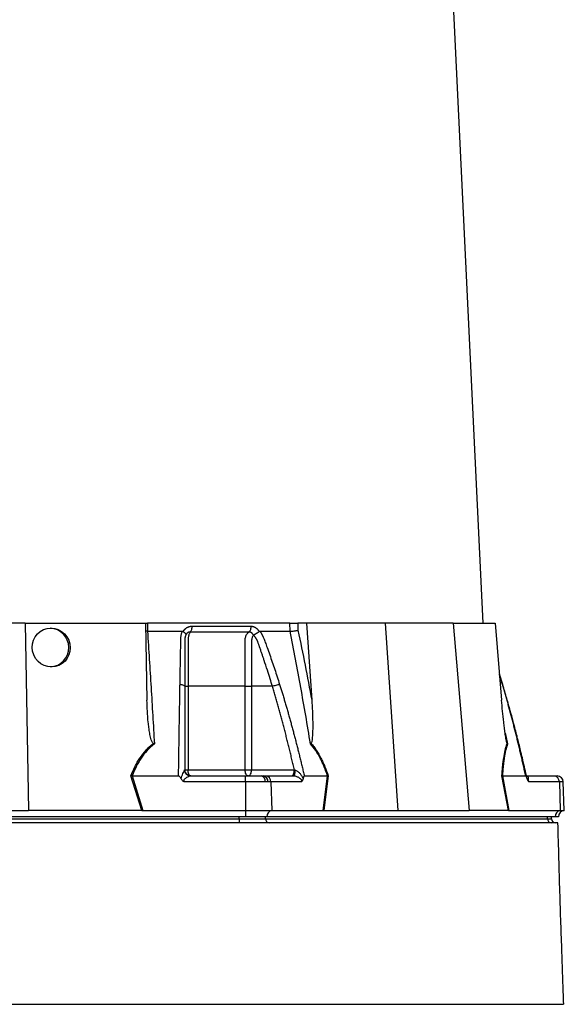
# Model space of a CAD drawing. Header units: millimetres. Extents: x 6 to 914, y 13 to 2073.
# Tile 8 of 12: x 556 to 823, y 560 to 1043. Entities that reach past the tile are written whole.
import ezdxf

# ---------------------------------------------------------------- set-up
doc = ezdxf.new("R2010")
doc.units = ezdxf.units.MM

msp = doc.modelspace()

# ---------------------------------------------------------------- linework, layer by layer
at = {"color": 7, "linetype": 'Continuous', "lineweight": 25}
for p, q in [((783.32, 746.59), (748.05, 1479.97)), ((558.65, 746.59), (491.97, 746.59)), ((558.65, 746.59), (560.26, 654.59)), ((558.65, 746.59), (617.74, 746.59)), ((617.74, 746.59), (618.4, 708.8)), ((617.91, 746.59), (618.62, 746.59)), ((618.62, 746.59), (618.65, 742.59)), ((688.55, 746.59), (618.62, 746.59)), ((688.65, 742.59), (688.55, 746.59)), ((692.36, 746.59), (692.46, 743.04)), ((696.72, 746.59), (692.36, 746.59)), ((696.72, 746.59), (699.25, 708.8)), ((735.32, 746.59), (696.72, 746.59)), ((735.32, 746.59), (741.49, 654.59)), ((768.66, 746.59), (735.32, 746.59)), ((768.66, 746.59), (776.43, 654.59)), ((768.66, 746.59), (789.14, 746.59)), ((789.14, 746.59), (792.34, 708.8)), ((618.65, 742.59), (617.81, 742.64)), ((636.17, 742.46), (636.24, 742.59)), ((673.34, 742.59), (673.41, 742.46)), ((792.89, 716.45), (791.25, 721.6)), ((638.57, 715.59), (638.57, 674.59)), ((666.54, 674.59), (666.54, 715.59)), ((679.92, 715.59), (669.7, 715.59)), ((669.7, 715.59), (669.7, 674.59)), ((615.88, 654.59), (610.53, 671.61)), ((611.11, 671.59), (616.45, 654.59)), ((611.12, 671.59), (633.91, 671.59)), ((636.91, 674.59), (638.57, 674.59)), ((638.57, 674.59), (666.54, 674.59)), ((639.83, 671.59), (666.76, 671.59)), ((666.54, 674.59), (669.7, 674.59)), ((666.76, 671.59), (674.44, 671.59)), ((669.7, 674.59), (690.71, 674.59)), ((674.44, 671.59), (675.46, 671.59)), ((675.46, 671.59), (676.64, 671.59)), ((676.64, 671.59), (690.11, 671.59)), ((695.58, 671.59), (706.97, 671.59)), ((704.82, 654.59), (706.98, 671.59)), ((707.31, 671.61), (705.15, 654.59)), ((795.72, 654.59), (792.53, 671.61)), ((792.77, 671.59), (795.96, 654.59)), ((792.78, 671.59), (804.17, 671.59)), ((804.62, 671.59), (818.09, 671.59)), ((818.09, 671.59), (819.62, 671.59)), ((666.76, 668.7), (636.7, 668.7)), ((676.46, 668.7), (666.76, 668.7)), ((666.76, 668.7), (666.76, 654.59)), ((677.75, 668.7), (676.46, 668.7)), ((679.24, 668.7), (677.75, 668.7)), ((679.24, 668.7), (679.66, 654.59)), ((694.27, 668.7), (679.24, 668.7)), ((820.69, 668.7), (805.66, 668.7)), ((820.69, 668.7), (821.11, 654.59)), ((823.11, 654.59), (822.62, 668.7)), ((490.37, 654.59), (560.26, 654.59)), ((615.57, 654.59), (560.26, 654.59)), ((616.45, 654.59), (666.76, 654.59)), ((666.76, 654.59), (666.76, 651.59)), ((666.76, 654.59), (679.66, 654.59)), ((679.66, 654.59), (704.82, 654.59)), ((705.35, 654.59), (741.49, 654.59)), ((741.49, 654.59), (776.43, 654.59)), ((795.61, 654.59), (776.43, 654.59)), ((795.96, 654.59), (821.11, 654.59)), ((821.11, 654.59), (823.11, 654.59)), ((666.76, 651.59), (383.86, 651.59)), ((387.04, 650.59), (663.59, 650.59)), ((663.59, 650.59), (663.59, 651.59)), ((663.59, 650.59), (676.58, 650.59)), ((663.59, 650.59), (663.59, 648.59)), ((677.16, 651.59), (666.76, 651.59)), ((676.58, 650.59), (676.58, 651.59)), ((676.58, 650.59), (814.85, 650.59)), ((818.61, 651.59), (677.16, 651.59)), ((814.85, 650.59), (814.85, 651.59)), ((816.86, 650.59), (816.86, 651.59)), ((820.21, 651.59), (818.61, 651.59))]:
    msp.add_line(p, q, dxfattribs=at)
at = {"color": 8, "linetype": 'Continuous', "lineweight": 25}
for p, q in [((792.75, 716.55), (791.28, 721.26)), ((792.75, 716.55), (792.87, 716.44)), ((792.87, 716.44), (792.75, 716.55)), ((794.06, 692.84), (795.31, 687.35)), ((822.62, 668.7), (820.69, 668.7)), ((814.85, 650.59), (816.86, 650.59))]:
    msp.add_line(p, q, dxfattribs=at)
at = {"color": 7, "linetype": 'Continuous', "lineweight": 25, "flags": 128}
for points in [[(639.91, 671.59), (639.65, 671.65), (639.4, 671.82), (639.17, 672.1), (638.96, 672.47), (638.8, 672.93), (638.68, 673.44), (638.6, 674.01), (638.57, 674.59)], [(668.2, 671.59), (667.88, 671.65), (667.57, 671.82), (667.28, 672.1), (667.03, 672.47), (666.82, 672.93), (666.67, 673.44), (666.57, 674.01), (666.54, 674.59)], [(668.2, 671.59), (668.49, 671.65), (668.78, 671.82), (669.03, 672.1), (669.26, 672.47), (669.45, 672.93), (669.59, 673.44), (669.67, 674.01), (669.7, 674.59)], [(690.11, 671.59), (690.31, 671.65), (690.51, 671.81), (690.69, 672.07), (690.86, 672.43), (690.99, 672.86), (691.09, 673.36), (691.16, 673.9), (691.19, 674.47)]]:
    msp.add_lwpolyline(points, dxfattribs=at)
at = {"color": 7, "linetype": 'Continuous', "lineweight": 25}
for centre, radius, start, end in [((570.54, 734.59), 9.51, 273.5343, 87.3564), ((639.85, 674.57), 2.98, 181.9709, 269.6724), ((673.86, 669.04), 2.62, 352.5656, 77.2072), ((675.07, 668.93), 2.69, 354.9863, 81.6138), ((676.43, 668.79), 2.8, 357.9914, 85.7799), ((817.88, 668.79), 2.8, 357.9914, 85.7799), ((819.62, 668.59), 3, 2, 90), ((679.99, 651.77), 2.84, 96.5771, 183.6107), ((821.44, 651.77), 2.84, 96.5771, 183.6107), ((823.21, 651.59), 3, 92, 180), ((678.45, 650.47), 1.88, 176.1887, 265.5981), ((816.73, 650.47), 1.88, 176.1887, 265.5981), ((818.86, 650.59), 2, 180, 270)]:
    msp.add_arc(centre, radius, start, end, dxfattribs=at)
msp.add_ellipse((571.44, 734.59), major_axis=(-3.72, 8.78), ratio=0.978252, dxfattribs=at)
for centre, major_axis, ratio, start_param, end_param in [((617.11, 651.59), (17.02, -0.28), 0.175535, 1.645803, 1.664009), ((704.58, 651.59), (11.1, 0.22), 0.269565, 1.496149, 1.514355), ((796.38, 651.59), (5.92, -0.52), 0.499165, 1.726141, 1.744347)]:
    msp.add_ellipse(centre, major_axis=major_axis, ratio=ratio, start_param=start_param, end_param=end_param, dxfattribs=at)
for points, knots in [([(636.24, 742.59), (636.29, 742.66), (636.37, 742.79), (636.5, 742.98), (636.63, 743.17), (636.78, 743.35), (636.93, 743.51), (637.08, 743.67), (637.24, 743.83), (637.41, 743.97), (637.59, 744.11), (637.77, 744.24), (637.96, 744.36), (638.15, 744.47), (638.42, 744.61), (638.75, 744.76), (639.16, 744.89), (639.57, 744.99), (640, 745.05), (640.28, 745.06), (640.43, 745.06)], [0, 0, 0, 0, 0.044249, 0.088103, 0.131644, 0.174955, 0.21812, 0.261226, 0.304357, 0.347601, 0.391041, 0.434763, 0.478847, 0.523375, 0.568424, 0.654803, 0.740537, 0.826241, 0.912528, 1, 1, 1, 1]), ([(640.43, 745.06), (640.43, 744.78), (640.42, 744.49), (640.35, 743.9), (640.3, 743.61), (640.15, 743.09), (640.06, 742.86), (639.85, 742.47), (639.74, 742.31), (639.62, 742.2)], [0, 0, 0, 0, 0.25, 0.25, 0.5, 0.5, 0.75, 0.75, 1, 1, 1, 1]), ([(669.41, 745.06), (669.41, 744.78), (669.4, 744.48), (669.31, 743.9), (669.24, 743.61), (669.06, 743.09), (668.94, 742.86), (668.69, 742.47), (668.55, 742.31), (668.4, 742.2)], [0, 0, 0, 0, 0.25, 0.25, 0.5, 0.5, 0.75, 0.75, 1, 1, 1, 1]), ([(669.41, 745.06), (669.48, 745.06), (669.61, 745.06), (669.81, 745.05), (670.01, 745.02), (670.21, 744.99), (670.4, 744.94), (670.59, 744.89), (670.78, 744.83), (670.97, 744.75), (671.16, 744.67), (671.4, 744.55), (671.68, 744.38), (672.01, 744.15), (672.32, 743.89), (672.6, 743.61), (672.87, 743.3), (673.12, 742.96), (673.26, 742.72), (673.34, 742.59)], [0, 0, 0, 0, 0.043919, 0.087472, 0.13073, 0.173768, 0.216664, 0.259492, 0.30233, 0.345255, 0.388344, 0.431671, 0.51489, 0.596546, 0.677156, 0.757259, 0.837405, 0.91814, 1, 1, 1, 1]), ([(688.55, 746.59), (688.82, 746.59), (689.12, 746.59), (689.78, 746.59), (690.12, 746.59), (690.64, 746.59), (690.81, 746.59), (691.15, 746.59), (691.31, 746.59), (691.8, 746.59), (692.1, 746.59), (692.36, 746.59)], [0, 0, 0, 0, 0.25, 0.25, 0.5, 0.5, 0.625, 0.625, 0.75, 0.75, 1, 1, 1, 1]), ([(618.67, 742.59), (619.28, 733.44), (619.86, 724.26), (620.98, 705.85), (621.52, 696.61), (622.03, 687.35)], [0, 0, 0, 0, 0.5, 0.5, 1, 1, 1, 1]), ([(634.62, 716.55), (634.63, 717.24), (634.66, 718.61), (634.7, 720.66), (634.73, 722.7), (634.77, 724.72), (634.82, 727.34), (634.87, 730.54), (634.93, 733.7), (634.98, 736.21), (635, 737.7), (635.03, 738.76), (635.05, 739.36), (635.09, 739.87), (635.15, 740.38), (635.23, 740.9), (635.36, 741.48), (635.51, 742.04), (635.63, 742.41), (635.7, 742.59)], [0, 0, 0, 0, 0.077777, 0.1552, 0.232272, 0.308995, 0.385372, 0.530526, 0.674474, 0.747423, 0.819615, 0.846383, 0.869761, 0.889755, 0.906383, 0.929523, 0.9528, 0.976272, 1, 1, 1, 1]), ([(635.7, 742.59), (635.73, 742.59), (635.8, 742.59), (635.9, 742.57), (635.99, 742.55), (636.08, 742.51), (636.14, 742.47), (636.17, 742.46)], [0, 0, 0, 0, 0.212576, 0.416535, 0.614103, 0.807726, 1, 1, 1, 1]), ([(636.17, 742.46), (636.21, 742.43), (636.3, 742.37), (636.42, 742.28), (636.53, 742.19), (636.64, 742.11), (636.74, 742.02), (636.83, 741.94), (636.91, 741.86), (636.99, 741.79), (637.1, 741.67), (637.22, 741.53), (637.33, 741.36), (637.4, 741.21), (637.45, 741.09), (637.46, 740.99), (637.46, 740.9), (637.45, 740.83), (637.43, 740.76), (637.41, 740.71), (637.41, 740.69)], [0, 0, 0, 0, 0.0486522, 0.0964893, 0.1433903, 0.189242, 0.2339407, 0.2773919, 0.3195116, 0.3602249, 0.3994652, 0.5061737, 0.6030824, 0.689684, 0.7658152, 0.8315822, 0.8872965, 0.9334411, 0.9706863, 1, 1, 1, 1]), ([(637.36, 740.57), (637.34, 740.49), (637.29, 740.35), (637.22, 740.14), (637.17, 739.92), (637.11, 739.7), (637.07, 739.48), (637.03, 739.26), (637, 739.04), (636.97, 738.83), (636.95, 738.61), (636.93, 738.4), (636.92, 738.19), (636.91, 737.99), (636.91, 737.74), (636.91, 737.45), (636.91, 737.12), (636.91, 736.78), (636.91, 736.45), (636.91, 736.17), (636.91, 735.93), (636.91, 735.69), (636.91, 735.38), (636.91, 735), (636.91, 734.16), (636.91, 732.92), (636.91, 731.32), (636.91, 729.78), (636.91, 727.79), (636.91, 725.41), (636.91, 722.67), (636.91, 720.13), (636.91, 717.79), (636.91, 716.3), (636.91, 715.59)], [0, 0, 0, 0, 0.010662, 0.021198, 0.031594, 0.041839, 0.051919, 0.061821, 0.071533, 0.08104, 0.09033, 0.099392, 0.108213, 0.116783, 0.125091, 0.138719, 0.152205, 0.165558, 0.178786, 0.1919, 0.198167, 0.207477, 0.219813, 0.235151, 0.25346, 0.319418, 0.382864, 0.443812, 0.502275, 0.618272, 0.726011, 0.825493, 0.916782, 1, 1, 1, 1]), ([(639.62, 742.2), (639.58, 742.2), (639.48, 742.2), (639.33, 742.19), (639.19, 742.17), (639.05, 742.14), (638.9, 742.1), (638.76, 742.05), (638.63, 742), (638.42, 741.89), (638.18, 741.73), (637.92, 741.49), (637.73, 741.25), (637.58, 741.04), (637.48, 740.85), (637.43, 740.73), (637.41, 740.68)], [0, 0, 0, 0, 0.0533129, 0.1065952, 0.159871, 0.2131654, 0.2665038, 0.3199117, 0.373414, 0.4270348, 0.564482, 0.685233, 0.7892615, 0.8764638, 0.9467244, 1, 1, 1, 1]), ([(639.62, 742.2), (639.54, 742.09), (639.45, 741.95), (639.29, 741.64), (639.21, 741.46), (639.06, 741.06), (638.99, 740.84), (638.86, 740.38), (638.81, 740.13), (638.71, 739.62), (638.67, 739.34), (638.62, 738.79), (638.59, 738.51), (638.58, 738.08), (638.58, 737.94), (638.58, 737.65), (638.58, 737.5), (638.58, 737.06), (638.58, 734.45), (638.57, 731.84), (638.57, 724.88), (638.57, 720.23), (638.57, 715.59)], [0, 0, 0, 0, 0.03125, 0.03125, 0.0625, 0.0625, 0.09375, 0.09375, 0.125, 0.125, 0.15625, 0.15625, 0.1875, 0.1875, 0.203125, 0.203125, 0.21875, 0.21875, 0.25, 0.5, 0.5, 1, 1, 1, 1]), ([(668.4, 742.2), (667.33, 742.2), (665.03, 742.2), (661.66, 742.2), (658.06, 742.2), (655.58, 742.2), (652.98, 742.2), (650.48, 742.2), (646.77, 742.2), (643.24, 742.2), (640.78, 742.2), (639.62, 742.2)], [0.7589111, 0.7589111, 0.7589111, 0.7589111, 0.7820302, 0.8131687, 0.8443073, 0.8754458, 0.8754458, 0.9065844, 0.9377229, 0.9688615, 0.9919807, 0.9919807, 0.9919807, 0.9919807]), ([(666.54, 715.59), (666.54, 720.23), (666.54, 724.88), (666.54, 731.84), (666.54, 734.45), (666.54, 737.06), (666.54, 737.5), (666.54, 737.65), (666.55, 737.94), (666.55, 738.08), (666.58, 738.51), (666.61, 738.79), (666.7, 739.34), (666.77, 739.62), (666.92, 740.13), (667.02, 740.38), (667.23, 740.84), (667.35, 741.06), (667.61, 741.46), (667.75, 741.64), (668.06, 741.95), (668.23, 742.09), (668.4, 742.2)], [0, 0, 0, 0, 0.5, 0.5, 0.75, 0.78125, 0.78125, 0.796875, 0.796875, 0.8125, 0.8125, 0.84375, 0.84375, 0.875, 0.875, 0.90625, 0.90625, 0.9375, 0.9375, 0.96875, 0.96875, 1, 1, 1, 1]), ([(670.63, 740.68), (670.62, 740.72), (670.58, 740.8), (670.52, 740.93), (670.43, 741.08), (670.31, 741.25), (670.17, 741.42), (669.99, 741.6), (669.77, 741.78), (669.53, 741.93), (669.26, 742.06), (668.98, 742.15), (668.69, 742.2), (668.5, 742.2), (668.4, 742.2)], [0, 0, 0, 0, 0.038504, 0.086514, 0.144034, 0.211029, 0.287449, 0.37325, 0.468405, 0.572922, 0.680036, 0.786786, 0.893373, 1, 1, 1, 1]), ([(670.67, 740.51), (670.49, 740.4), (670.34, 740.22), (670.11, 739.82), (670.02, 739.6), (669.87, 739.13), (669.81, 738.88), (669.73, 738.37), (669.71, 738.11), (669.7, 737.71), (669.7, 737.58), (669.7, 737.31), (669.7, 736.91), (669.7, 735.99), (669.7, 733.07), (669.7, 726.19), (669.7, 719.83), (669.7, 715.59)], [0, 0, 0, 0, 0.03125, 0.03125, 0.0625, 0.0625, 0.09375, 0.09375, 0.125, 0.125, 0.140625, 0.140625, 0.15625, 0.1875, 0.25, 0.5, 1, 1, 1, 1]), ([(670.65, 740.69), (670.66, 740.7), (670.68, 740.73), (670.73, 740.77), (670.78, 740.81), (670.85, 740.86), (670.93, 740.91), (671.02, 740.96), (671.12, 741.02), (671.24, 741.09), (671.38, 741.16), (671.53, 741.24), (671.69, 741.33), (671.86, 741.43), (672.05, 741.54), (672.25, 741.67), (672.47, 741.81), (672.7, 741.96), (672.94, 742.12), (673.18, 742.29), (673.33, 742.4), (673.41, 742.46)], [0, 0, 0, 0, 0.017248, 0.037456, 0.060913, 0.087838, 0.118407, 0.152763, 0.191026, 0.233291, 0.279627, 0.330072, 0.384627, 0.443251, 0.505852, 0.572276, 0.648655, 0.730209, 0.816408, 0.906598, 1, 1, 1, 1]), ([(679.92, 715.59), (679.55, 716.81), (678.75, 719.45), (677.42, 723.68), (676.27, 727.17), (675.4, 729.77), (674.88, 731.31), (674.33, 732.91), (673.9, 734.18), (673.58, 735.09), (673.39, 735.63), (673.2, 736.16), (673, 736.7), (672.81, 737.23), (672.65, 737.66), (672.53, 737.99), (672.42, 738.22), (672.3, 738.45), (672.17, 738.7), (672.01, 738.95), (671.85, 739.21), (671.66, 739.48), (671.46, 739.75), (671.25, 740.02), (671.02, 740.3), (670.85, 740.48), (670.77, 740.57)], [0, 0, 0, 0, 0.143085, 0.308796, 0.497427, 0.555835, 0.616742, 0.680167, 0.746121, 0.767405, 0.788723, 0.810074, 0.831456, 0.852865, 0.874301, 0.883002, 0.892336, 0.902282, 0.912815, 0.923904, 0.935514, 0.947608, 0.960145, 0.973084, 0.986383, 1, 1, 1, 1]), ([(673.41, 742.46), (673.43, 742.47), (673.47, 742.5), (673.54, 742.53), (673.61, 742.56), (673.68, 742.58), (673.75, 742.59), (673.81, 742.59), (673.83, 742.59)], [0, 0, 0, 0, 0.160202, 0.321039, 0.484027, 0.650625, 0.822199, 1, 1, 1, 1]), ([(673.83, 742.59), (673.9, 742.49), (674.05, 742.28), (674.25, 741.97), (674.45, 741.65), (674.63, 741.33), (674.81, 741.01), (674.98, 740.69), (675.15, 740.36), (675.3, 740.04), (675.49, 739.62), (675.72, 739.03), (676.05, 738.17), (676.44, 737.12), (676.88, 735.91), (677.61, 733.89), (678.62, 731.07), (679.87, 727.47), (681.09, 723.85), (682.28, 720.22), (683.06, 717.78), (683.44, 716.55)], [0, 0, 0, 0, 0.013423, 0.026738, 0.039956, 0.053088, 0.066144, 0.079134, 0.09207, 0.104963, 0.117824, 0.141662, 0.172831, 0.217057, 0.263491, 0.312127, 0.449156, 0.58733, 0.723761, 0.861313, 1, 1, 1, 1]), ([(698.6, 687.35), (697.09, 696.61), (695.51, 705.85), (692.2, 724.26), (690.46, 733.44), (688.64, 742.59)], [0, 0, 0, 0, 0.5, 0.5, 1, 1, 1, 1]), ([(688.65, 742.59), (688.92, 742.6), (689.22, 742.62), (689.88, 742.67), (690.22, 742.71), (690.74, 742.77), (690.91, 742.79), (691.25, 742.84), (691.41, 742.86), (691.74, 742.91), (691.89, 742.94), (692.18, 742.99), (692.33, 743.02), (692.46, 743.04)], [0, 0, 0, 0, 0.25, 0.25, 0.5, 0.5, 0.625, 0.625, 0.75, 0.75, 0.875, 0.875, 1, 1, 1, 1]), ([(633.91, 671.59), (633.92, 672.43), (633.94, 674.1), (633.98, 676.59), (634.01, 679.07), (634.05, 681.53), (634.09, 683.98), (634.12, 686.41), (634.16, 688.82), (634.2, 691.22), (634.24, 693.6), (634.27, 695.97), (634.31, 698.32), (634.35, 700.66), (634.39, 702.97), (634.43, 705.28), (634.47, 707.56), (634.51, 709.83), (634.54, 712.09), (634.58, 714.33), (634.61, 715.81), (634.62, 716.55)], [0, 0, 0, 0, 0.055211, 0.110128, 0.164753, 0.219086, 0.273129, 0.326884, 0.38035, 0.43353, 0.486425, 0.539036, 0.591365, 0.643413, 0.695181, 0.746671, 0.797884, 0.848822, 0.899487, 0.949879, 1, 1, 1, 1]), ([(634.62, 716.55), (634.92, 716.53), (635.23, 716.49), (635.79, 716.37), (636.05, 716.29), (636.48, 716.11), (636.64, 716.01), (636.86, 715.8), (636.91, 715.69), (636.91, 715.59)], [0, 0, 0, 0, 0.25, 0.25, 0.5, 0.5, 0.75, 0.75, 1, 1, 1, 1]), ([(636.91, 715.59), (636.91, 714.88), (636.91, 713.46), (636.91, 711.31), (636.91, 709.14), (636.91, 706.96), (636.91, 704.76), (636.91, 702.54), (636.91, 700.3), (636.91, 698.05), (636.91, 695.78), (636.91, 693.5), (636.91, 691.19), (636.91, 688.87), (636.91, 686.53), (636.91, 684.18), (636.91, 681.81), (636.91, 679.42), (636.91, 677.01), (636.91, 675.4), (636.91, 674.59)], [0, 0, 0, 0, 0.052635, 0.105608, 0.158921, 0.212573, 0.266566, 0.320902, 0.37558, 0.430604, 0.485973, 0.541688, 0.597751, 0.654162, 0.710923, 0.768034, 0.825496, 0.883311, 0.941478, 1, 1, 1, 1]), ([(636.91, 715.59), (636.91, 715.59), (637.06, 715.59), (637.65, 715.59), (638.08, 715.59), (638.57, 715.59)], [0, 0, 0, 0, 0.5, 0.5, 1, 1, 1, 1]), ([(666.54, 715.59), (667, 715.59), (667.55, 715.59), (668.66, 715.59), (669.22, 715.59), (669.7, 715.59)], [0, 0, 0, 0, 0.5, 0.5, 1, 1, 1, 1]), ([(679.92, 715.59), (680.17, 715.69), (680.46, 715.8), (681.09, 716.01), (681.42, 716.11), (682.08, 716.29), (682.4, 716.37), (682.98, 716.49), (683.23, 716.53), (683.44, 716.55)], [0, 0, 0, 0, 0.25, 0.25, 0.5, 0.5, 0.75, 0.75, 1, 1, 1, 1]), ([(690.71, 674.59), (690.52, 675.45), (690.12, 677.15), (689.52, 679.7), (688.92, 682.23), (688.31, 684.73), (687.7, 687.22), (687.08, 689.69), (686.45, 692.14), (685.83, 694.57), (685.19, 696.99), (684.55, 699.38), (683.91, 701.75), (683.25, 704.11), (682.6, 706.44), (681.94, 708.76), (681.27, 711.05), (680.6, 713.33), (680.15, 714.84), (679.92, 715.59)], [0, 0, 0, 0, 0.061953, 0.123509, 0.18467, 0.245435, 0.305808, 0.365787, 0.425376, 0.484574, 0.543383, 0.601804, 0.659839, 0.717488, 0.774754, 0.831636, 0.888137, 0.944258, 1, 1, 1, 1]), ([(683.44, 716.55), (683.65, 715.88), (684.08, 714.54), (684.7, 712.52), (685.32, 710.48), (685.93, 708.43), (686.54, 706.37), (687.14, 704.29), (687.74, 702.2), (688.33, 700.1), (688.92, 697.99), (689.5, 695.86), (690.08, 693.72), (690.65, 691.56), (691.22, 689.4), (691.78, 687.22), (692.34, 685.02), (692.89, 682.82), (693.44, 680.6), (693.98, 678.36), (694.52, 676.12), (695.05, 673.86), (695.4, 672.35), (695.58, 671.59)], [0, 0, 0, 0, 0.0453363, 0.0908939, 0.1366742, 0.1826782, 0.2289071, 0.2753619, 0.3220437, 0.3689537, 0.4160929, 0.4634623, 0.5110629, 0.5588958, 0.6069619, 0.6552622, 0.7037976, 0.7525692, 0.8015777, 0.8508242, 0.9003095, 0.9500345, 1, 1, 1, 1]), ([(804.17, 671.59), (803.99, 672.43), (803.63, 674.1), (803.07, 676.59), (802.51, 679.07), (801.94, 681.53), (801.37, 683.98), (800.8, 686.41), (800.21, 688.82), (799.63, 691.22), (799.03, 693.6), (798.43, 695.97), (797.82, 698.32), (797.21, 700.66), (796.59, 702.97), (795.97, 705.28), (795.34, 707.56), (794.7, 709.83), (794.06, 712.09), (793.41, 714.33), (792.97, 715.81), (792.75, 716.55)], [0, 0, 0, 0, 0.055211, 0.110128, 0.164753, 0.219086, 0.273129, 0.326884, 0.38035, 0.43353, 0.486425, 0.539036, 0.591365, 0.643413, 0.695181, 0.746671, 0.797884, 0.848822, 0.899487, 0.949879, 1, 1, 1, 1]), ([(804.77, 670.63), (804.45, 672.09), (803.79, 675.05), (802.8, 679.27), (801.9, 683.09), (801.12, 686.26), (800.48, 688.86), (799.81, 691.49), (799, 694.67), (797.9, 698.84), (796.52, 703.92), (794.84, 709.9), (793.57, 714.16), (792.89, 716.45)], [0, 0, 0, 0, 0.094551, 0.191234, 0.273987, 0.342803, 0.39768, 0.443648, 0.5146, 0.605701, 0.716954, 0.848375, 1, 1, 1, 1]), ([(621.53, 687.59), (621.42, 687.64), (621.34, 687.72), (621.19, 687.89), (621.13, 687.99), (620.95, 688.28), (620.85, 688.49), (620.59, 689.12), (620.46, 689.55), (620.22, 690.42), (620.11, 690.86), (619.92, 691.75), (619.83, 692.19), (619.59, 693.53), (619.46, 694.42), (619.22, 696.21), (619.11, 697.1), (618.84, 699.79), (618.7, 701.59), (618.49, 705.19), (618.43, 706.99), (618.4, 708.8)], [0, 0, 0, 0, 0.015625, 0.015625, 0.03125, 0.03125, 0.0625, 0.0625, 0.125, 0.125, 0.1875, 0.1875, 0.25, 0.25, 0.375, 0.375, 0.5, 0.5, 0.75, 0.75, 1, 1, 1, 1]), ([(699.25, 708.8), (699.37, 706.99), (699.47, 705.19), (699.62, 701.59), (699.67, 699.79), (699.7, 697.09), (699.7, 696.2), (699.69, 694.41), (699.67, 693.51), (699.62, 692.18), (699.59, 691.73), (699.54, 690.85), (699.5, 690.41), (699.41, 689.54), (699.36, 689.11), (699.24, 688.48), (699.19, 688.27), (699.1, 687.98), (699.07, 687.89), (698.98, 687.72), (698.93, 687.64), (698.87, 687.59)], [0, 0, 0, 0, 0.25, 0.25, 0.5, 0.5, 0.625, 0.625, 0.75, 0.75, 0.8125, 0.8125, 0.875, 0.875, 0.9375, 0.9375, 0.96875, 0.96875, 0.984375, 0.984375, 1, 1, 1, 1]), ([(795.09, 687.59), (795.05, 687.64), (795.01, 687.72), (794.94, 687.89), (794.92, 687.99), (794.83, 688.28), (794.78, 688.49), (794.64, 689.12), (794.56, 689.55), (794.41, 690.42), (794.34, 690.86), (794.2, 691.75), (794.14, 692.19), (793.95, 693.53), (793.83, 694.42), (793.61, 696.21), (793.5, 697.1), (793.2, 699.79), (793.01, 701.59), (792.65, 705.19), (792.49, 706.99), (792.34, 708.8)], [0, 0, 0, 0, 0.015625, 0.015625, 0.03125, 0.03125, 0.0625, 0.0625, 0.125, 0.125, 0.1875, 0.1875, 0.25, 0.25, 0.375, 0.375, 0.5, 0.5, 0.75, 0.75, 1, 1, 1, 1]), ([(610.53, 671.61), (611.12, 673.15), (611.78, 674.66), (612.88, 676.85), (613.27, 677.58), (614.09, 679), (614.52, 679.69), (615.88, 681.73), (616.87, 683.02), (618.51, 684.83), (619.09, 685.42), (620.27, 686.54), (620.89, 687.08), (621.53, 687.59)], [0, 0, 0, 0, 0.25, 0.25, 0.375, 0.375, 0.5, 0.5, 0.75, 0.75, 0.875, 0.875, 1, 1, 1, 1]), ([(622.03, 687.35), (620.75, 686.35), (619.57, 685.25), (617.41, 682.9), (616.42, 681.63), (615.07, 679.62), (614.64, 678.93), (613.83, 677.52), (613.44, 676.8), (612.35, 674.62), (611.7, 673.12), (611.12, 671.59)], [0, 0, 0, 0, 0.25, 0.25, 0.5, 0.5, 0.625, 0.625, 0.75, 0.75, 1, 1, 1, 1]), ([(706.97, 671.59), (706.47, 673.12), (705.93, 674.62), (705.04, 676.8), (704.73, 677.52), (704.09, 678.93), (703.75, 679.62), (702.71, 681.63), (701.97, 682.9), (700.37, 685.25), (699.51, 686.35), (698.6, 687.35)], [0, 0, 0, 0, 0.25, 0.25, 0.375, 0.375, 0.5, 0.5, 0.75, 0.75, 1, 1, 1, 1]), ([(698.87, 687.59), (699.33, 687.08), (699.77, 686.54), (700.64, 685.42), (701.06, 684.83), (702.27, 683.02), (703.02, 681.73), (704.07, 679.69), (704.4, 679), (705.05, 677.58), (705.36, 676.85), (706.25, 674.66), (706.8, 673.15), (707.31, 671.61)], [0, 0, 0, 0, 0.125, 0.125, 0.25, 0.25, 0.5, 0.5, 0.625, 0.625, 0.75, 0.75, 1, 1, 1, 1]), ([(792.53, 671.61), (792.61, 673.15), (792.72, 674.66), (792.93, 676.85), (793.01, 677.58), (793.18, 679), (793.28, 679.69), (793.59, 681.73), (793.83, 683.02), (794.26, 684.83), (794.41, 685.42), (794.73, 686.54), (794.9, 687.08), (795.09, 687.59)], [0, 0, 0, 0, 0.25, 0.25, 0.375, 0.375, 0.5, 0.5, 0.75, 0.75, 0.875, 0.875, 1, 1, 1, 1]), ([(795.31, 687.35), (794.95, 686.35), (794.62, 685.25), (794.06, 682.9), (793.82, 681.63), (793.51, 679.62), (793.42, 678.93), (793.24, 677.52), (793.17, 676.8), (792.96, 674.62), (792.86, 673.12), (792.78, 671.59)], [0, 0, 0, 0, 0.25, 0.25, 0.5, 0.5, 0.625, 0.625, 0.75, 0.75, 1, 1, 1, 1]), ([(635.22, 670.18), (635.09, 670.49), (634.93, 670.79), (634.63, 671.19), (634.52, 671.31), (634.32, 671.46), (634.25, 671.51), (634.09, 671.57), (634.01, 671.59), (633.93, 671.59)], [0, 0, 0, 0, 0.5, 0.5, 0.75, 0.75, 0.875, 0.875, 1, 1, 1, 1]), ([(635.22, 670.18), (635.29, 670.65), (635.41, 671.09), (635.7, 671.95), (635.86, 672.35), (636.18, 673.11), (636.35, 673.47), (636.58, 673.93), (636.65, 674.08), (636.78, 674.32), (636.83, 674.41), (636.87, 674.47)], [0, 0, 0, 0, 0.25, 0.25, 0.5, 0.5, 0.75, 0.75, 0.875, 0.875, 1, 1, 1, 1]), ([(639.83, 671.59), (639.83, 671.59), (639.82, 671.59), (639.82, 671.59), (639.81, 671.59), (639.79, 671.59), (639.78, 671.59), (639.74, 671.58), (639.71, 671.58), (639.63, 671.56), (639.56, 671.54), (639.34, 671.47), (639.18, 671.41), (638.65, 671.19), (638.26, 671.01), (637.68, 670.68), (637.49, 670.56), (637.11, 670.31), (636.92, 670.16), (636.67, 669.91), (636.59, 669.82), (636.47, 669.61), (636.43, 669.5), (636.41, 669.25), (636.44, 669.13), (636.55, 668.9), (636.62, 668.79), (636.7, 668.7)], [0, 0, 0, 0, 0.003906, 0.003906, 0.007813, 0.015625, 0.03125, 0.03125, 0.0625, 0.0625, 0.125, 0.125, 0.25, 0.25, 0.5, 0.5, 0.625, 0.625, 0.75, 0.75, 0.8125, 0.8125, 0.875, 0.875, 0.9375, 0.9375, 1, 1, 1, 1]), ([(639.91, 671.59), (639.51, 671.59), (639.12, 671.67), (638.4, 671.97), (638.06, 672.19), (637.51, 672.75), (637.28, 673.08), (636.98, 673.81), (636.91, 674.2), (636.91, 674.59)], [0, 0, 0, 0, 0.25, 0.25, 0.5, 0.5, 0.75, 0.75, 1, 1, 1, 1]), ([(666.76, 668.7), (666.76, 669.04), (666.76, 669.41), (666.76, 670.13), (666.76, 670.47), (666.76, 671.03), (666.76, 671.25), (666.76, 671.53), (666.76, 671.59), (666.76, 671.59)], [0, 0, 0, 0, 0.25, 0.25, 0.5, 0.5, 0.75, 0.75, 1, 1, 1, 1]), ([(689.21, 671.59), (689.41, 671.59), (689.61, 671.67), (689.97, 671.97), (690.13, 672.19), (690.41, 672.75), (690.52, 673.08), (690.67, 673.81), (690.71, 674.2), (690.71, 674.59)], [0, 0, 0, 0, 0.25, 0.25, 0.5, 0.5, 0.75, 0.75, 1, 1, 1, 1]), ([(694.27, 668.7), (694.31, 668.8), (694.33, 668.9), (694.36, 669.13), (694.35, 669.25), (694.29, 669.5), (694.23, 669.61), (694.1, 669.82), (694.02, 669.91), (693.78, 670.16), (693.61, 670.3), (693.24, 670.56), (693.05, 670.68), (692.46, 671), (692.03, 671.19), (691.34, 671.41), (691.1, 671.47), (690.73, 671.54), (690.61, 671.56), (690.36, 671.58), (690.23, 671.59), (690.11, 671.59)], [0, 0, 0, 0, 0.0625, 0.0625, 0.125, 0.125, 0.1875, 0.1875, 0.25, 0.25, 0.375, 0.375, 0.5, 0.5, 0.75, 0.75, 0.875, 0.875, 0.9375, 0.9375, 1, 1, 1, 1]), ([(691.19, 674.47), (691.41, 674.41), (691.63, 674.32), (692.05, 674.08), (692.25, 673.93), (692.83, 673.47), (693.17, 673.11), (693.8, 672.35), (694.08, 671.95), (694.58, 671.09), (694.8, 670.65), (694.96, 670.18)], [0, 0, 0, 0, 0.125, 0.125, 0.25, 0.25, 0.5, 0.5, 0.75, 0.75, 1, 1, 1, 1]), ([(695.58, 671.59), (695.49, 671.59), (695.41, 671.52), (695.28, 671.32), (695.23, 671.19), (695.14, 670.92), (695.1, 670.78), (695.02, 670.49), (694.99, 670.34), (694.96, 670.18)], [0, 0, 0, 0, 0.25, 0.25, 0.5, 0.5, 0.75, 0.75, 1, 1, 1, 1]), ([(804.87, 670.18), (804.8, 670.49), (804.71, 670.79), (804.55, 671.19), (804.49, 671.31), (804.38, 671.46), (804.34, 671.51), (804.27, 671.57), (804.22, 671.59), (804.18, 671.59)], [0, 0, 0, 0, 0.5, 0.5, 0.75, 0.75, 0.875, 0.875, 1, 1, 1, 1]), ([(804.62, 671.59), (804.8, 671.59), (804.93, 671.56), (805.13, 671.47), (805.2, 671.41), (805.37, 671.19), (805.41, 671.01), (805.42, 670.68), (805.42, 670.56), (805.4, 670.31), (805.39, 670.16), (805.38, 669.91), (805.38, 669.82), (805.39, 669.61), (805.4, 669.5), (805.45, 669.25), (805.49, 669.13), (805.57, 668.9), (805.61, 668.8), (805.66, 668.7)], [0, 0, 0, 0, 0.125, 0.125, 0.25, 0.25, 0.5, 0.5, 0.625, 0.625, 0.75, 0.75, 0.8125, 0.8125, 0.875, 0.875, 0.9375, 0.9375, 1, 1, 1, 1]), ([(635.22, 670.18), (635.29, 670.02), (635.38, 669.86), (635.58, 669.57), (635.69, 669.43), (635.95, 669.18), (636.09, 669.07), (636.38, 668.87), (636.54, 668.78), (636.7, 668.7)], [0, 0, 0, 0, 0.25, 0.25, 0.5, 0.5, 0.75, 0.75, 1, 1, 1, 1]), ([(694.96, 670.18), (694.93, 670.02), (694.89, 669.86), (694.8, 669.57), (694.75, 669.43), (694.63, 669.18), (694.56, 669.07), (694.42, 668.87), (694.35, 668.78), (694.27, 668.7)], [0, 0, 0, 0, 0.25, 0.25, 0.5, 0.5, 0.75, 0.75, 1, 1, 1, 1]), ([(804.87, 670.18), (804.85, 670.26), (804.8, 670.5), (804.75, 670.73), (804.72, 670.88)], [0, 0, 0, 0, 0.342719, 1, 1, 1, 1]), ([(804.87, 670.18), (804.91, 670.02), (804.96, 669.86), (805.07, 669.57), (805.13, 669.43), (805.27, 669.18), (805.34, 669.07), (805.49, 668.87), (805.57, 668.78), (805.66, 668.7)], [0, 0, 0, 0, 0.25, 0.25, 0.5, 0.5, 0.75, 0.75, 1, 1, 1, 1]), ([(819.89, 648.59), (819.91, 648.59), (819.99, 648.59), (819.53, 648.59), (818.57, 648.59), (816.81, 648.59), (813.51, 648.59), (796.38, 648.59), (768.64, 648.59), (731.08, 648.59), (704.46, 648.59), (687.96, 648.59), (682.31, 648.59), (679.55, 648.59), (677.42, 648.59), (674.85, 648.59), (672.24, 648.59), (669.34, 648.59), (666.3, 648.59), (663.17, 648.59), (659.03, 648.59), (651.78, 648.59), (612.76, 648.59), (550.6, 648.59), (473.19, 648.59), (424.82, 648.59), (397.91, 648.59), (389.35, 648.59), (383.51, 648.59), (380.51, 648.59), (377.68, 648.59), (375.15, 648.59), (372.91, 648.59), (367.05, 648.59), (344.93, 648.59), (308.93, 648.59), (272.59, 648.59), (250.52, 648.59), (240.12, 648.59), (235.12, 648.59), (232.68, 648.59), (231.48, 648.59), (230.75, 648.59), (230.72, 648.59), (230.71, 648.59)], [0, 0, 0, 0, 0.001246, 0.005142, 0.008309, 0.011484, 0.017964, 0.030928, 0.131054, 0.208153, 0.285256, 0.30828, 0.317563, 0.322204, 0.326864, 0.330349, 0.333936, 0.33742, 0.341007, 0.344495, 0.347994, 0.355004, 0.369027, 0.480058, 0.565361, 0.630981, 0.643714, 0.656447, 0.659927, 0.663508, 0.666987, 0.670567, 0.674053, 0.677639, 0.706986, 0.824376, 0.914354, 0.955684, 0.976349, 0.986683, 0.99019, 0.993698, 0.997173, 1, 1, 1, 1]), ([(822.81, 559.59), (822.68, 563.65), (822.41, 572.1), (821.94, 585.38), (821.43, 599.69), (820.93, 615.06), (820.47, 631.49), (820.13, 642.77), (819.96, 648.59)], [0, 0, 0, 0, 0.137739, 0.286613, 0.447016, 0.619237, 0.803502, 1, 1, 1, 1]), ([(461.93, 559.59), (468.29, 559.59), (481.01, 559.59), (500.34, 559.59), (519.76, 559.59), (539.21, 559.59), (558.6, 559.59), (577.85, 559.59), (596.87, 559.59), (615.59, 559.59), (633.92, 559.59), (651.79, 559.59), (669.12, 559.59), (685.83, 559.59), (701.86, 559.59), (717.14, 559.59), (731.59, 559.59), (745.17, 559.59), (757.81, 559.59), (769.46, 559.59), (780.06, 559.59), (789.58, 559.59), (797.96, 559.59), (805.19, 559.59), (811.22, 559.59), (816.03, 559.59), (819.61, 559.59), (821.86, 559.59), (822.87, 559.59), (822.71, 559.59), (822.67, 559.59)], [0, 0, 0, 0, 0.036598, 0.073196, 0.109794, 0.146392, 0.18299, 0.219588, 0.256186, 0.292784, 0.329382, 0.36598, 0.402577, 0.439175, 0.475773, 0.512371, 0.548969, 0.585567, 0.622165, 0.658763, 0.695361, 0.731959, 0.768557, 0.805155, 0.841753, 0.878351, 0.914949, 0.951547, 0.988145, 1, 1, 1, 1])]:
    msp.add_open_spline(points, degree=3, knots=knots, dxfattribs=at)
for points in [[(640.43, 745.06), (650.43, 745.06), (660.12, 745.06), (669.41, 745.06)], [(618.66, 742.59), (621.54, 742.59), (627.26, 742.59), (632.9, 742.59), (635.7, 742.59)], [(673.83, 742.59), (676.37, 742.59), (681.37, 742.59), (686.24, 742.59), (688.64, 742.59)], [(692.46, 743.04), (694.87, 731.68), (697.13, 720.26), (699.25, 708.8)], [(666.54, 715.59), (657.57, 715.59), (648.22, 715.59), (638.57, 715.59)], [(621.53, 687.59), (621.69, 687.51), (621.86, 687.43), (622.03, 687.35)], [(698.87, 687.59), (698.77, 687.51), (698.68, 687.43), (698.6, 687.35)], [(795.09, 687.59), (795.15, 687.51), (795.23, 687.43), (795.31, 687.35)], [(611.11, 671.59), (610.91, 671.6), (610.72, 671.61), (610.53, 671.61)], [(611.12, 671.59), (611.12, 671.59), (611.11, 671.59), (611.11, 671.59)], [(636.87, 674.47), (636.89, 674.51), (636.91, 674.55), (636.91, 674.59)], [(690.71, 674.59), (690.87, 674.55), (691.02, 674.51), (691.19, 674.47)], [(706.98, 671.59), (706.97, 671.59), (706.97, 671.59), (706.97, 671.59)], [(706.98, 671.59), (707.07, 671.6), (707.19, 671.61), (707.31, 671.61)], [(792.77, 671.59), (792.67, 671.6), (792.59, 671.61), (792.53, 671.61)], [(792.78, 671.59), (792.78, 671.59), (792.77, 671.59), (792.77, 671.59)], [(615.88, 654.59), (616.07, 654.59), (616.26, 654.59), (616.45, 654.59)], [(704.82, 654.59), (704.92, 654.59), (705.03, 654.59), (705.15, 654.59)], [(795.72, 654.59), (795.78, 654.59), (795.86, 654.59), (795.96, 654.59)]]:
    msp.add_open_spline(points, degree=3, dxfattribs=at)

doc.saveas('drawing.dxf')
